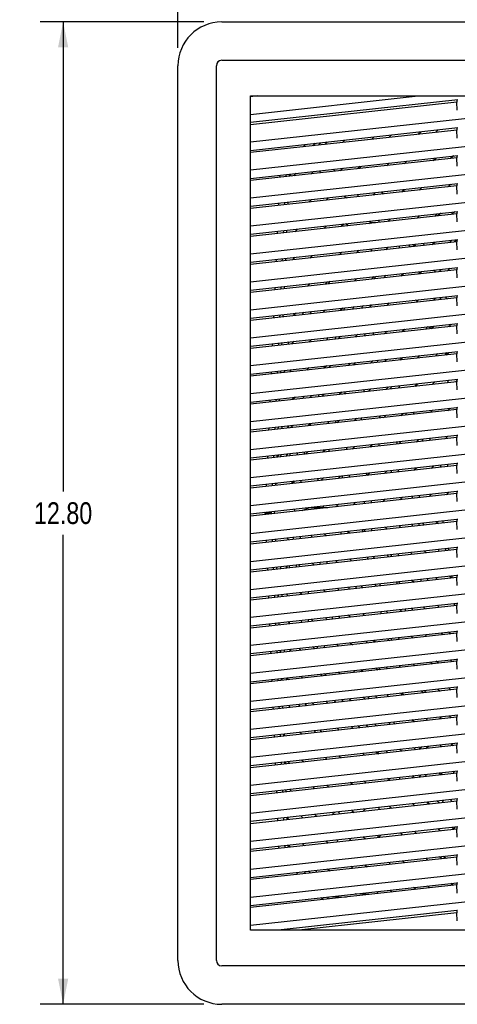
# Model space of a CAD drawing. Header units: inches. Extents: x 0 to 56.7, y 0 to 36.7.
# Tile 5 of 22: x 9.6 to 15.3, y 11.6 to 24.4. Entities that reach past the tile are written whole.
import ezdxf

# ---------------------------------------------------------------- set-up
doc = ezdxf.new("R2010")
doc.units = ezdxf.units.IN
doc.header["$LTSCALE"] = 3.116667
doc.header["$MEASUREMENT"] = 0
doc.layers.get('0').update_dxf_attribs({"linetype": 'CONTINUOUS'})
doc.styles.get("Standard").update_dxf_attribs({"font": 'txt', "width": 0.8})
doc.dimstyles.new('DIMSTYLE_1', dxfattribs={"dimtxt": 0.283333, "dimasz": 0.333333, "dimexe": 0.09, "dimexo": 0.07, "dimgap": 0.0425, "dimtad": 0, "dimtih": 1, "dimtoh": 1, "dimzin": 4, "dimdsep": 46, "dimtxsty": 'Standard', "dimblk": '_FILLED', "dimblk1": '_FILLED', "dimblk2": '_FILLED', "dimcen": 0.09, "dimadec": 0, "dimazin": 0, "dimtfac": 1, "dimtofl": 0, "dimtmove": 0, "dimatfit": 3, "dimldrblk": '_FILLED', "dimfxl": 0, "dimtolj": 1, "dimtzin": 4, "dimarcsym": 0})

# ---------------------------------------------------------------- blocks, each defined once
blk = doc.blocks.new('_FILLED')
at = {"color": 0, "linetype": 'ByBlock'}
blk.add_solid([(0, 0), (-1, 0.2), (-1, -0.2)], dxfattribs=at)
blk = doc.blocks.new('*D1')
at = {"color": 2, "linetype": 'Continuous'}
for p, q in [((11.687, 24.05), (11.687, 25.679)), ((24.483, 24.05), (24.483, 25.679)), ((11.687, 25.379), (17.377, 25.379)), ((24.483, 25.379), (18.793, 25.379))]:
    blk.add_line(p, q, dxfattribs=at)
at = {"color": 2, "linetype": 'Continuous', "xscale": 0.3333333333, "yscale": 0.3333333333, "zscale": 0.3333333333, "rotation": 180}
blk.add_blockref('_FILLED', (11.687, 25.379), dxfattribs=at)
at = {"color": 2, "linetype": 'Continuous', "xscale": 0.3333333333, "yscale": 0.3333333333, "zscale": 0.3333333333}
blk.add_blockref('_FILLED', (24.483, 25.379), dxfattribs=at)
at = {"color": 2, "linetype": 'Continuous', "insert": (18.085, 25.521), "char_height": 0.2833, "width": 1.13333, "attachment_point": 2, "line_spacing_factor": 0.9}
blk.add_mtext('12.80', dxfattribs=at)
blk = doc.blocks.new('*D2')
at = {"color": 2, "linetype": 'Continuous'}
for p, q in [((12.025, 24.387), (9.89, 24.387)), ((10.19, 24.387), (10.19, 18.273)), ((10.19, 11.592), (10.19, 17.706)), ((12.025, 11.592), (9.89, 11.592))]:
    blk.add_line(p, q, dxfattribs=at)
at = {"color": 2, "linetype": 'Continuous', "xscale": 0.3333333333, "yscale": 0.3333333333, "zscale": 0.3333333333}
for p, rotation in [((10.19, 24.387), 90), ((10.19, 11.592), 270)]:
    blk.add_blockref('_FILLED', p, dxfattribs=dict(at, rotation=rotation))
at = {"color": 2, "linetype": 'Continuous', "insert": (10.19, 18.131), "char_height": 0.2833, "width": 1.13333, "attachment_point": 2, "line_spacing_factor": 0.9}
blk.add_mtext('12.80', dxfattribs=at)

msp = doc.modelspace()

# ---------------------------------------------------------------- linework, layer by layer
at = {"color": 6, "linetype": 'Continuous'}
for p, q in [((12.258, 24.387), (23.912, 24.387)), ((12.258, 23.887), (23.912, 23.887)), ((11.687, 12.163), (11.687, 23.816)), ((12.188, 12.163), (12.188, 23.816)), ((12.632, 12.557), (12.632, 23.423)), ((12.632, 23.423), (23.538, 23.423)), ((12.632, 23.183), (14.82, 23.423)), ((12.725, 23.423), (12.632, 23.412)), ((18.085, 23.416), (12.632, 22.819)), ((15.334, 23.374), (12.632, 23.078)), ((15.324, 23.343), (12.632, 23.048)), ((15.324, 23.374), (15.324, 23.343)), ((15.328, 23.238), (15.324, 23.343)), ((18.085, 23.052), (12.632, 22.455)), ((12.632, 22.714), (15.334, 23.01)), ((15.324, 22.979), (12.632, 22.684)), ((14.818, 22.923), (14.851, 22.957)), ((15.076, 22.981), (15.043, 22.948)), ((15.324, 23.01), (15.324, 22.979)), ((15.328, 22.874), (15.324, 22.979)), ((13.863, 22.848), (13.83, 22.815)), ((14.211, 22.857), (14.244, 22.89)), ((14.469, 22.915), (14.436, 22.882)), ((13.351, 22.792), (13.318, 22.759)), ((13.476, 22.806), (13.443, 22.773)), ((13.518, 22.781), (13.551, 22.814)), ((13.605, 22.791), (13.638, 22.824)), ((18.085, 22.688), (12.632, 22.091)), ((12.632, 22.349), (15.334, 22.645)), ((15.324, 22.615), (12.632, 22.32)), ((14.667, 22.572), (14.634, 22.539)), ((15.015, 22.581), (15.048, 22.614)), ((15.273, 22.639), (15.24, 22.606)), ((15.324, 22.645), (15.324, 22.615)), ((15.328, 22.51), (15.324, 22.615)), ((13.554, 22.421), (13.527, 22.447)), ((13.708, 22.467), (13.734, 22.441)), ((13.802, 22.448), (13.835, 22.481)), ((14.06, 22.506), (14.027, 22.473)), ((14.053, 22.499), (14.072, 22.478)), ((14.409, 22.514), (14.442, 22.548)), ((18.085, 22.324), (12.632, 21.726)), ((13.013, 22.391), (13.012, 22.362)), ((13.093, 22.4), (13.091, 22.37)), ((13.139, 22.375), (13.14, 22.403)), ((13.169, 22.379), (13.14, 22.404)), ((13.196, 22.382), (13.229, 22.415)), ((13.454, 22.439), (13.421, 22.406)), ((12.632, 21.985), (15.334, 22.281)), ((15.324, 22.251), (12.632, 21.956)), ((14.606, 22.172), (14.639, 22.205)), ((14.864, 22.23), (14.831, 22.197)), ((15.213, 22.238), (15.246, 22.272)), ((15.324, 22.281), (15.324, 22.251)), ((15.328, 22.145), (15.324, 22.251)), ((13.393, 22.039), (13.426, 22.072)), ((13.651, 22.097), (13.618, 22.064)), ((13.882, 22.093), (13.855, 22.119)), ((14.035, 22.109), (14.035, 22.139)), ((14.258, 22.163), (14.225, 22.13)), ((14.339, 22.172), (14.363, 22.145)), ((18.085, 21.959), (12.632, 21.362)), ((12.997, 22.025), (12.996, 21.996)), ((13.077, 22.034), (13.075, 22.004)), ((13.123, 22.009), (13.124, 22.039)), ((12.632, 21.621), (15.334, 21.917)), ((15.324, 21.886), (12.632, 21.592)), ((14.455, 21.821), (14.422, 21.788)), ((14.804, 21.829), (14.837, 21.863)), ((15.062, 21.887), (15.029, 21.854)), ((15.324, 21.917), (15.324, 21.886)), ((15.328, 21.781), (15.324, 21.886)), ((13.107, 21.644), (13.108, 21.673)), ((13.242, 21.688), (13.209, 21.655)), ((13.591, 21.697), (13.624, 21.73)), ((13.849, 21.754), (13.816, 21.721)), ((13.907, 21.731), (13.877, 21.757)), ((14.176, 21.76), (14.195, 21.779)), ((14.204, 21.77), (14.183, 21.791)), ((14.197, 21.763), (14.204, 21.77)), ((14.205, 21.77), (14.205, 21.77)), ((14.262, 21.77), (14.205, 21.77)), ((18.085, 21.595), (12.632, 20.998)), ((12.632, 21.257), (15.334, 21.553)), ((12.982, 21.659), (12.98, 21.63)), ((13.061, 21.668), (13.059, 21.638)), ((15.259, 21.545), (15.226, 21.512)), ((15.324, 21.553), (15.324, 21.522)), ((15.324, 21.522), (12.632, 21.227)), ((14.395, 21.42), (14.428, 21.454)), ((14.575, 21.44), (14.575, 21.468)), ((14.692, 21.483), (14.719, 21.456)), ((14.765, 21.491), (14.792, 21.464)), ((14.907, 21.477), (14.88, 21.503)), ((15.001, 21.487), (15.034, 21.52)), ((15.328, 21.417), (15.324, 21.522)), ((12.966, 21.293), (12.964, 21.264)), ((13.045, 21.302), (13.043, 21.272)), ((13.091, 21.278), (13.092, 21.307)), ((13.182, 21.288), (13.215, 21.321)), ((13.44, 21.345), (13.407, 21.312)), ((13.788, 21.354), (13.821, 21.387)), ((14.047, 21.412), (14.013, 21.379)), ((18.085, 21.231), (12.632, 20.634)), ((12.632, 20.893), (15.334, 21.189)), ((15.093, 21.162), (15.12, 21.136)), ((15.199, 21.144), (15.232, 21.177)), ((15.219, 21.165), (15.209, 21.175)), ((15.324, 21.189), (15.324, 21.158)), ((15.324, 21.158), (12.632, 20.863)), ((13.986, 21.011), (14.019, 21.045)), ((14.244, 21.069), (14.211, 21.036)), ((14.592, 21.078), (14.625, 21.111)), ((14.845, 21.13), (14.817, 21.103)), ((14.845, 21.135), (14.845, 21.131)), ((14.845, 21.131), (14.845, 21.13)), ((14.866, 21.108), (14.845, 21.13)), ((15.021, 21.154), (15.047, 21.128)), ((15.328, 21.053), (15.324, 21.158)), ((12.95, 20.928), (12.948, 20.898)), ((13.029, 20.936), (13.027, 20.907)), ((13.075, 20.912), (13.076, 20.941)), ((13.379, 20.945), (13.412, 20.978)), ((13.638, 21.003), (13.604, 20.97)), ((18.085, 20.867), (12.632, 20.27)), ((12.632, 20.529), (15.334, 20.824)), ((15.324, 20.794), (12.632, 20.499)), ((15.048, 20.793), (15.015, 20.76)), ((15.095, 20.798), (15.122, 20.772)), ((15.195, 20.78), (15.168, 20.806)), ((15.324, 20.824), (15.324, 20.794)), ((15.328, 20.689), (15.324, 20.794)), ((13.835, 20.66), (13.802, 20.627)), ((14.183, 20.669), (14.216, 20.702)), ((14.442, 20.727), (14.408, 20.694)), ((14.79, 20.735), (14.823, 20.769)), ((12.934, 20.562), (12.932, 20.532)), ((13.013, 20.57), (13.011, 20.541)), ((13.059, 20.546), (13.06, 20.575)), ((13.229, 20.594), (13.195, 20.561)), ((13.577, 20.603), (13.61, 20.636)), ((18.085, 20.503), (12.632, 19.906)), ((12.632, 20.164), (15.334, 20.46)), ((15.324, 20.43), (12.632, 20.135)), ((14.987, 20.393), (15.021, 20.426)), ((15.246, 20.451), (15.212, 20.417)), ((15.324, 20.46), (15.324, 20.43)), ((15.328, 20.325), (15.324, 20.43)), ((13.774, 20.26), (13.808, 20.293)), ((14.033, 20.318), (13.999, 20.285)), ((14.381, 20.326), (14.414, 20.36)), ((14.639, 20.384), (14.606, 20.351)), ((18.085, 20.139), (12.632, 19.541)), ((12.918, 20.196), (12.916, 20.166)), ((12.997, 20.204), (12.996, 20.175)), ((13.043, 20.18), (13.044, 20.21)), ((13.168, 20.194), (13.201, 20.227)), ((13.426, 20.251), (13.393, 20.218)), ((12.632, 19.8), (15.334, 20.096)), ((15.324, 20.065), (12.632, 19.771)), ((14.578, 19.984), (14.612, 20.017)), ((14.837, 20.042), (14.803, 20.009)), ((15.185, 20.05), (15.218, 20.083)), ((15.324, 20.096), (15.324, 20.065)), ((15.328, 19.96), (15.324, 20.065)), ((13.365, 19.851), (13.399, 19.884)), ((13.624, 19.909), (13.59, 19.876)), ((13.972, 19.917), (14.005, 19.951)), ((14.23, 19.975), (14.197, 19.942)), ((18.085, 19.774), (12.632, 19.177)), ((12.902, 19.83), (12.9, 19.8)), ((12.981, 19.838), (12.98, 19.809)), ((13.027, 19.814), (13.028, 19.844)), ((13.075, 19.849), (13.073, 19.819)), ((13.152, 19.828), (13.154, 19.857)), ((13.156, 19.858), (13.155, 19.828)), ((12.632, 19.436), (15.334, 19.732)), ((15.324, 19.701), (12.632, 19.407)), ((14.428, 19.633), (14.395, 19.6)), ((14.776, 19.641), (14.809, 19.674)), ((15.034, 19.699), (15.001, 19.666)), ((15.324, 19.732), (15.324, 19.701)), ((15.328, 19.596), (15.324, 19.701)), ((13.215, 19.5), (13.182, 19.467)), ((13.563, 19.508), (13.596, 19.542)), ((13.821, 19.566), (13.788, 19.533)), ((14.169, 19.575), (14.203, 19.608)), ((18.085, 19.41), (12.632, 18.813)), ((12.632, 19.072), (15.324, 19.367)), ((12.886, 19.464), (12.884, 19.434)), ((12.965, 19.473), (12.964, 19.443)), ((13.011, 19.448), (13.012, 19.478)), ((15.324, 19.367), (15.334, 19.368)), ((15.324, 19.367), (15.324, 19.337)), ((15.324, 19.337), (12.632, 19.042)), ((14.367, 19.232), (14.4, 19.266)), ((14.625, 19.29), (14.592, 19.257)), ((14.973, 19.299), (15.007, 19.332)), ((15.232, 19.357), (15.199, 19.323)), ((15.328, 19.232), (15.324, 19.337)), ((12.995, 19.082), (12.996, 19.112)), ((13.043, 19.117), (13.041, 19.087)), ((13.12, 19.096), (13.122, 19.126)), ((13.125, 19.126), (13.123, 19.096)), ((13.154, 19.1), (13.187, 19.133)), ((13.412, 19.157), (13.379, 19.124)), ((13.76, 19.166), (13.794, 19.199)), ((14.019, 19.224), (13.986, 19.191)), ((18.085, 19.046), (12.632, 18.449)), ((12.632, 18.708), (15.324, 19.003)), ((12.87, 19.098), (12.868, 19.068)), ((12.949, 19.107), (12.948, 19.077)), ((15.171, 18.956), (15.204, 18.99)), ((15.324, 19.003), (15.324, 18.973)), ((15.324, 19.003), (15.334, 19.003)), ((15.324, 18.973), (12.632, 18.678)), ((13.958, 18.823), (13.991, 18.857)), ((14.216, 18.881), (14.183, 18.848)), ((14.564, 18.89), (14.598, 18.923)), ((14.823, 18.948), (14.79, 18.914)), ((15.328, 18.868), (15.324, 18.973)), ((12.854, 18.732), (12.852, 18.702)), ((12.933, 18.741), (12.932, 18.711)), ((13.003, 18.748), (12.979, 18.724)), ((12.979, 18.716), (12.98, 18.746)), ((13.027, 18.751), (13.025, 18.721)), ((13.104, 18.73), (13.106, 18.76)), ((13.109, 18.76), (13.107, 18.73)), ((13.352, 18.757), (13.385, 18.79)), ((13.61, 18.815), (13.577, 18.782)), ((18.085, 18.682), (12.632, 18.085)), ((12.632, 18.344), (15.324, 18.638)), ((15.324, 18.609), (12.632, 18.314)), ((15.02, 18.605), (14.987, 18.572)), ((15.324, 18.638), (15.334, 18.639)), ((15.324, 18.638), (15.324, 18.609)), ((15.328, 18.504), (15.324, 18.609)), ((13.807, 18.472), (13.774, 18.439)), ((14.156, 18.481), (14.189, 18.514)), ((14.414, 18.539), (14.381, 18.506)), ((14.762, 18.547), (14.795, 18.581)), ((12.838, 18.366), (12.836, 18.336)), ((12.917, 18.375), (12.916, 18.345)), ((12.963, 18.35), (12.964, 18.38)), ((12.964, 18.369), (12.976, 18.381)), ((13.201, 18.406), (13.168, 18.373)), ((13.549, 18.414), (13.582, 18.448)), ((18.085, 18.318), (12.632, 17.72)), ((12.632, 17.979), (15.324, 18.274)), ((15.324, 18.245), (12.632, 17.95)), ((14.96, 18.205), (14.993, 18.238)), ((15.218, 18.263), (15.185, 18.229)), ((15.324, 18.274), (15.334, 18.275)), ((15.324, 18.274), (15.324, 18.245)), ((15.328, 18.14), (15.324, 18.245)), ((13.747, 18.072), (13.78, 18.105)), ((14.005, 18.13), (13.972, 18.097)), ((14.353, 18.138), (14.386, 18.172)), ((14.611, 18.196), (14.578, 18.163)), ((18.085, 17.953), (12.632, 17.356)), ((12.822, 18), (12.821, 17.99)), ((12.821, 17.99), (12.822, 17.971)), ((12.9, 17.989), (12.821, 17.99)), ((12.901, 18.009), (12.9, 17.989)), ((12.9, 17.989), (12.901, 17.979)), ((12.947, 17.99), (12.948, 18.014)), ((12.947, 17.984), (12.947, 17.99)), ((13.214, 18.014), (13.203, 18.042)), ((13.307, 18.024), (13.393, 18.059)), ((13.642, 18.06), (13.395, 18.06)), ((12.632, 17.615), (15.324, 17.91)), ((15.324, 17.88), (12.632, 17.586)), ((14.567, 17.827), (14.594, 17.801)), ((14.9, 17.834), (14.873, 17.861)), ((15.054, 17.881), (15.081, 17.854)), ((15.324, 17.91), (15.334, 17.911)), ((15.324, 17.91), (15.324, 17.88)), ((15.328, 17.775), (15.324, 17.88)), ((13.44, 17.674), (13.413, 17.701)), ((13.594, 17.721), (13.62, 17.694)), ((13.926, 17.727), (13.9, 17.754)), ((14.08, 17.774), (14.107, 17.747)), ((14.413, 17.781), (14.386, 17.807)), ((18.085, 17.589), (12.632, 16.992)), ((12.836, 17.638), (12.837, 17.608)), ((12.914, 17.646), (12.915, 17.617)), ((12.962, 17.622), (12.961, 17.651)), ((13.107, 17.667), (13.134, 17.641)), ((12.632, 17.251), (15.324, 17.546)), ((15.324, 17.516), (12.632, 17.222)), ((14.409, 17.446), (14.435, 17.419)), ((14.741, 17.453), (14.715, 17.479)), ((14.895, 17.499), (14.922, 17.472)), ((15.228, 17.506), (15.201, 17.533)), ((15.324, 17.546), (15.334, 17.547)), ((15.324, 17.546), (15.324, 17.516)), ((15.328, 17.411), (15.324, 17.516)), ((13.281, 17.293), (13.254, 17.319)), ((13.435, 17.339), (13.462, 17.312)), ((13.768, 17.346), (13.741, 17.373)), ((13.922, 17.392), (13.949, 17.366)), ((14.255, 17.399), (14.228, 17.426)), ((18.085, 17.225), (12.632, 16.628)), ((12.851, 17.275), (12.852, 17.246)), ((12.929, 17.284), (12.93, 17.254)), ((12.977, 17.259), (12.976, 17.289)), ((13.024, 17.294), (13.025, 17.265)), ((13.103, 17.273), (13.102, 17.303)), ((13.105, 17.303), (13.106, 17.273)), ((12.632, 16.887), (15.324, 17.182)), ((15.324, 17.152), (12.632, 16.857)), ((14.25, 17.064), (14.277, 17.037)), ((14.583, 17.071), (14.556, 17.098)), ((14.737, 17.117), (14.764, 17.091)), ((15.07, 17.124), (15.043, 17.151)), ((15.224, 17.171), (15.25, 17.144)), ((15.324, 17.182), (15.334, 17.183)), ((15.324, 17.182), (15.324, 17.152)), ((15.328, 17.047), (15.324, 17.152)), ((13.04, 16.932), (13.041, 16.902)), ((13.123, 16.911), (13.096, 16.938)), ((13.277, 16.957), (13.303, 16.931)), ((13.609, 16.964), (13.583, 16.991)), ((13.763, 17.011), (13.79, 16.984)), ((14.096, 17.018), (14.069, 17.044)), ((18.085, 16.861), (12.632, 16.264)), ((12.632, 16.523), (15.324, 16.818)), ((12.865, 16.912), (12.867, 16.883)), ((12.944, 16.921), (12.945, 16.892)), ((12.992, 16.897), (12.991, 16.926)), ((12.994, 16.926), (12.995, 16.897)), ((15.324, 16.818), (15.324, 16.788)), ((15.324, 16.818), (15.334, 16.818)), ((15.324, 16.788), (12.632, 16.493)), ((14.092, 16.683), (14.118, 16.656)), ((14.424, 16.689), (14.398, 16.716)), ((14.578, 16.736), (14.605, 16.709)), ((14.911, 16.743), (14.884, 16.769)), ((15.065, 16.789), (15.092, 16.763)), ((15.328, 16.683), (15.324, 16.788)), ((12.88, 16.55), (12.882, 16.52)), ((12.959, 16.558), (12.96, 16.529)), ((13.007, 16.534), (13.006, 16.564)), ((13.118, 16.576), (13.145, 16.549)), ((13.135, 16.559), (13.134, 16.578)), ((13.137, 16.578), (13.137, 16.557)), ((13.451, 16.583), (13.424, 16.609)), ((13.605, 16.629), (13.631, 16.603)), ((13.938, 16.636), (13.911, 16.663)), ((18.085, 16.497), (12.632, 15.9)), ((12.632, 16.159), (15.324, 16.453)), ((15.324, 16.424), (12.632, 16.129)), ((15.239, 16.415), (15.213, 16.441)), ((15.324, 16.453), (15.334, 16.454)), ((15.324, 16.453), (15.324, 16.424)), ((15.328, 16.319), (15.324, 16.424)), ((13.933, 16.301), (13.96, 16.274)), ((14.266, 16.308), (14.239, 16.335)), ((14.42, 16.354), (14.446, 16.328)), ((14.753, 16.361), (14.726, 16.388)), ((14.906, 16.408), (14.933, 16.381)), ((12.895, 16.187), (12.896, 16.158)), ((12.974, 16.196), (12.975, 16.167)), ((13.022, 16.172), (13.021, 16.201)), ((13.025, 16.202), (13.027, 16.172)), ((13.071, 16.207), (13.072, 16.177)), ((13.151, 16.186), (13.15, 16.215)), ((13.152, 16.216), (13.154, 16.186)), ((13.292, 16.201), (13.266, 16.228)), ((13.446, 16.248), (13.473, 16.221)), ((13.779, 16.255), (13.752, 16.281)), ((18.085, 16.133), (12.632, 15.535)), ((12.632, 15.794), (15.324, 16.089)), ((15.324, 16.06), (12.632, 15.765)), ((15.081, 16.033), (15.054, 16.06)), ((15.235, 16.079), (15.261, 16.053)), ((15.324, 16.089), (15.334, 16.09)), ((15.324, 16.089), (15.324, 16.06)), ((15.328, 15.955), (15.324, 16.06)), ((13.774, 15.92), (13.801, 15.893)), ((14.107, 15.926), (14.081, 15.953)), ((14.261, 15.973), (14.288, 15.946)), ((14.594, 15.98), (14.567, 16.006)), ((14.748, 16.026), (14.775, 15.999)), ((12.91, 15.825), (12.911, 15.795)), ((12.989, 15.833), (12.99, 15.804)), ((13.037, 15.809), (13.036, 15.839)), ((13.041, 15.839), (13.042, 15.81)), ((13.134, 15.82), (13.107, 15.846)), ((13.288, 15.866), (13.314, 15.84)), ((13.62, 15.873), (13.594, 15.9)), ((18.085, 15.768), (12.632, 15.171)), ((12.632, 15.43), (15.324, 15.725)), ((15.324, 15.695), (12.632, 15.401)), ((14.922, 15.651), (14.896, 15.678)), ((15.076, 15.698), (15.103, 15.671)), ((15.324, 15.725), (15.334, 15.726)), ((15.324, 15.725), (15.324, 15.695)), ((15.328, 15.59), (15.324, 15.695)), ((13.462, 15.492), (13.435, 15.518)), ((13.616, 15.538), (13.643, 15.511)), ((13.949, 15.545), (13.922, 15.572)), ((14.103, 15.591), (14.129, 15.565)), ((14.435, 15.598), (14.409, 15.625)), ((14.589, 15.645), (14.616, 15.618)), ((18.085, 15.404), (12.632, 14.807)), ((12.925, 15.462), (12.926, 15.433)), ((13.003, 15.471), (13.005, 15.441)), ((13.052, 15.447), (13.05, 15.476)), ((13.129, 15.485), (13.156, 15.458)), ((12.632, 15.066), (15.334, 15.362)), ((15.324, 15.331), (12.632, 15.036)), ((14.431, 15.263), (14.458, 15.236)), ((14.764, 15.27), (14.737, 15.297)), ((14.918, 15.316), (14.944, 15.29)), ((15.126, 15.339), (15.092, 15.306)), ((15.25, 15.323), (15.224, 15.35)), ((15.236, 15.322), (15.244, 15.33)), ((15.324, 15.362), (15.324, 15.331)), ((15.328, 15.226), (15.324, 15.331)), ((13.303, 15.11), (13.277, 15.137)), ((13.457, 15.156), (13.484, 15.13)), ((13.79, 15.163), (13.764, 15.19)), ((13.944, 15.21), (13.971, 15.183)), ((14.277, 15.217), (14.25, 15.243)), ((18.085, 15.04), (12.632, 14.443)), ((12.94, 15.1), (12.941, 15.07)), ((13.018, 15.108), (13.02, 15.079)), ((13.067, 15.084), (13.065, 15.113)), ((13.073, 15.114), (13.074, 15.085)), ((12.632, 14.702), (15.334, 14.998)), ((15.324, 14.967), (12.632, 14.672)), ((14.272, 14.881), (14.299, 14.855)), ((14.605, 14.888), (14.579, 14.915)), ((14.759, 14.935), (14.786, 14.908)), ((14.827, 14.913), (14.86, 14.946)), ((14.918, 14.923), (14.951, 14.956)), ((15.115, 14.944), (15.115, 14.974)), ((15.246, 14.988), (15.273, 14.961)), ((15.255, 14.979), (15.267, 14.99)), ((15.324, 14.998), (15.324, 14.967)), ((15.328, 14.862), (15.324, 14.967)), ((13.081, 14.722), (13.08, 14.751)), ((13.089, 14.752), (13.09, 14.722)), ((13.145, 14.728), (13.118, 14.755)), ((13.299, 14.775), (13.326, 14.748)), ((13.632, 14.782), (13.605, 14.808)), ((13.786, 14.828), (13.812, 14.802)), ((14.118, 14.835), (14.092, 14.862)), ((18.085, 14.676), (12.632, 14.079)), ((12.632, 14.338), (15.334, 14.634)), ((12.955, 14.737), (12.956, 14.708)), ((13.033, 14.746), (13.034, 14.716)), ((15.324, 14.634), (15.324, 14.603)), ((15.324, 14.603), (12.632, 14.308)), ((14.114, 14.5), (14.141, 14.473)), ((14.447, 14.507), (14.42, 14.533)), ((14.575, 14.55), (14.575, 14.521)), ((14.767, 14.571), (14.734, 14.538)), ((14.825, 14.548), (14.858, 14.581)), ((14.933, 14.56), (14.907, 14.587)), ((15.087, 14.607), (15.114, 14.58)), ((15.328, 14.498), (15.324, 14.603)), ((12.97, 14.375), (12.971, 14.345)), ((13.048, 14.383), (13.049, 14.354)), ((13.096, 14.359), (13.095, 14.388)), ((13.14, 14.393), (13.167, 14.367)), ((13.473, 14.4), (13.446, 14.427)), ((13.627, 14.447), (13.654, 14.42)), ((13.96, 14.454), (13.933, 14.48)), ((12.632, 13.715), (18.085, 14.312)), ((15.334, 14.269), (12.632, 13.974)), ((15.324, 14.239), (12.632, 13.944)), ((15.262, 14.232), (15.235, 14.259)), ((15.324, 14.269), (15.324, 14.239)), ((15.328, 14.134), (15.324, 14.239)), ((13.955, 14.118), (13.982, 14.092)), ((14.1, 14.105), (14.133, 14.138)), ((14.305, 14.157), (14.305, 14.127)), ((14.442, 14.172), (14.469, 14.145)), ((14.775, 14.179), (14.748, 14.205)), ((14.929, 14.225), (14.956, 14.198)), ((12.985, 14.012), (12.986, 13.983)), ((13.063, 14.021), (13.064, 13.991)), ((13.111, 13.996), (13.11, 14.026)), ((13.12, 14.027), (13.122, 13.998)), ((13.315, 14.019), (13.288, 14.045)), ((13.469, 14.065), (13.495, 14.038)), ((13.693, 14.06), (13.731, 14.094)), ((13.801, 14.072), (13.775, 14.099)), ((12.632, 13.35), (18.085, 13.948)), ((15.334, 13.905), (12.632, 13.609)), ((15.324, 13.875), (12.632, 13.58)), ((15.103, 13.85), (15.076, 13.877)), ((15.257, 13.897), (15.284, 13.87)), ((15.324, 13.905), (15.324, 13.875)), ((15.328, 13.77), (15.324, 13.875)), ((13.764, 13.733), (13.764, 13.704)), ((13.949, 13.754), (13.916, 13.72)), ((14.13, 13.744), (14.103, 13.77)), ((14.284, 13.79), (14.31, 13.764)), ((14.329, 13.795), (14.305, 13.768)), ((14.616, 13.797), (14.59, 13.824)), ((14.77, 13.843), (14.797, 13.817)), ((12.999, 13.65), (13.001, 13.62)), ((13.078, 13.658), (13.079, 13.629)), ((13.126, 13.634), (13.125, 13.663)), ((13.156, 13.637), (13.129, 13.664)), ((13.136, 13.657), (13.137, 13.635)), ((13.31, 13.684), (13.337, 13.657)), ((13.643, 13.69), (13.616, 13.717)), ((12.632, 12.986), (18.085, 13.583)), ((12.632, 13.245), (15.324, 13.54)), ((15.324, 13.51), (12.632, 13.216)), ((14.945, 13.469), (14.918, 13.496)), ((15.098, 13.515), (15.125, 13.489)), ((15.324, 13.54), (15.334, 13.541)), ((15.324, 13.54), (15.324, 13.51)), ((15.328, 13.405), (15.324, 13.51)), ((13.494, 13.31), (13.494, 13.34)), ((13.638, 13.355), (13.665, 13.329)), ((13.971, 13.362), (13.944, 13.389)), ((13.959, 13.374), (13.947, 13.36)), ((14.125, 13.409), (14.152, 13.382)), ((14.458, 13.416), (14.431, 13.442)), ((14.612, 13.462), (14.638, 13.435)), ((12.632, 12.622), (18.085, 13.219)), ((13.227, 13.31), (13.254, 13.284)), ((13.328, 13.321), (13.354, 13.295)), ((13.414, 13.301), (13.388, 13.328)), ((12.632, 12.881), (15.324, 13.176)), ((15.324, 13.146), (12.632, 12.851)), ((14.453, 13.08), (14.48, 13.054)), ((14.786, 13.087), (14.759, 13.114)), ((14.94, 13.134), (14.967, 13.107)), ((15.273, 13.141), (15.246, 13.167)), ((15.324, 13.176), (15.334, 13.177)), ((15.324, 13.176), (15.324, 13.146)), ((15.328, 13.041), (15.324, 13.146)), ((13.555, 12.982), (13.582, 12.955)), ((13.648, 12.992), (13.634, 12.961)), ((13.688, 12.997), (13.881, 12.988)), ((14.189, 13.022), (13.996, 13.03)), ((14.299, 13.034), (14.273, 13.061)), ((15.324, 12.812), (12.995, 12.557)), ((15.324, 12.782), (13.264, 12.557)), ((15.324, 12.812), (15.324, 12.782)), ((15.328, 12.677), (15.324, 12.782)), ((23.538, 12.557), (12.632, 12.557)), ((23.912, 12.092), (12.258, 12.092)), ((23.912, 11.592), (12.258, 11.592))]:
    msp.add_line(p, q, dxfattribs=at)
at = {"color": 7, "linetype": 'Continuous'}
for p, q in [((14.195, 21.428), (14.219, 21.401)), ((14.211, 20.697), (14.202, 20.701)), ((14.809, 20.754), (14.783, 20.764)), ((14.992, 20.397), (14.94, 20.417)), ((15.288, 14.628), (15.276, 14.598)), ((15.142, 14.248), (15.13, 14.218)), ((15.295, 13.901), (15.283, 13.87))]:
    msp.add_line(p, q, dxfattribs=at)
at = {"color": 6, "linetype": 'Continuous'}
for points in [[(14.305, 21.802), (14.304, 21.799), (14.305, 21.795), (14.305, 21.79), (14.305, 21.784), (14.305, 21.778), (14.305, 21.775)], [(13.393, 18.059), (13.394, 18.06), (13.395, 18.06)], [(15.33, 12.812), (15.327, 12.812), (15.325, 12.812), (15.324, 12.812)]]:
    msp.add_lwpolyline(points, dxfattribs=at)
at = {"color": 7, "linetype": 'Continuous'}
msp.add_lwpolyline([(14.2, 21.423), (14.205, 21.416), (14.212, 21.407), (14.215, 21.401)], dxfattribs=at)
at = {"color": 6, "linetype": 'Continuous'}
for centre, radius, start, end in [((12.258, 23.816), 0.571, 90, 180), ((12.258, 23.816), 0.0706, 90.0002, 180), ((18.085, 17.99), 5.431, 121.0663, 121.3401), ((18.085, 17.99), 4.906, 127.2229, 127.8901), ((18.085, 17.99), 4.815, 125.4258, 126.1056), ((18.085, 17.99), 4.504, 127.8384, 128.3709), ((18.085, 17.99), 4.815, 133.4771, 133.8723), ((18.085, 17.99), 4.283, 131.8894, 132.0748), ((18.085, 17.99), 4.906, 141.0643, 141.5364), ((18.085, 17.99), 4.815, 139.9502, 140.4657), ((18.085, 17.99), 4.504, 135.8975, 136.2139), ((18.085, 17.99), 5.352, 145.6808, 146.0932), ((18.085, 17.99), 5.349, 145.6557, 146.0683), ((18.085, 17.99), 4.906, 146.7637, 147.2082), ((18.085, 17.99), 4.815, 145.876, 146.3288), ((18.085, 17.99), 5.431, 151.2101, 151.5834), ((18.085, 17.99), 5.352, 150.6249, 151.0042), ((18.085, 17.99), 5.349, 150.6042, 150.9837), ((18.085, 17.99), 3.972, 142.3048, 142.9048), ((18.085, 17.99), 4.906, 152.0636, 152.4853), ((18.085, 17.99), 4.594, 149.3705, 149.8285), ((18.085, 17.99), 4.504, 148.506, 148.9732), ((18.085, 17.99), 4.193, 145.1321, 145.6638), ((18.085, 17.99), 5.431, 155.7475, 156.1085), ((18.085, 17.99), 3.661, 145.4181, 146.0226), ((18.085, 17.99), 3.571, 144.1259, 144.7666), ((18.085, 17.99), 4.815, 156.4397, 156.8376), ((18.085, 17.99), 4.594, 154.8417, 155.2774), ((18.085, 17.99), 4.283, 152.2615, 152.7289), ((18.085, 17.99), 4.193, 151.4384, 151.9159), ((18.085, 17.99), 3.972, 155.4916, 155.9746), ((18.085, 17.99), 3.882, 154.6856, 155.185), ((18.085, 17.99), 3.35, 148.8997, 149.5403), ((18.085, 17.99), 3.26, 147.9657, 148.3265), ((18.085, 17.99), 4.906, 161.7718, 162.1467), ((18.085, 17.99), 4.815, 161.2838, 161.6657), ((18.085, 17.99), 4.504, 159.4364, 159.8512), ((18.085, 17.99), 4.283, 157.9189, 158.3668), ((18.085, 17.99), 3.972, 161.38, 161.8472), ((18.085, 17.99), 3.661, 159.1117, 159.6225), ((18.085, 17.99), 3.571, 158.3694, 158.901), ((18.085, 17.99), 4.815, 165.9498, 166.3219), ((18.085, 17.99), 4.594, 164.9296, 165.3213), ((18.085, 17.99), 4.504, 164.4824, 164.882), ((18.085, 17.99), 4.193, 162.7737, 163.2162), ((18.085, 17.99), 4.193, 168.0754, 168.1929), ((18.085, 17.99), 3.972, 167.0399, 167.4777), ((18.085, 17.99), 3.882, 166.5581, 167.0243), ((18.085, 17.99), 3.661, 165.3107, 165.8051), ((18.085, 17.99), 3.35, 163.2718, 163.8124), ((18.085, 17.99), 3.26, 162.5968, 163.1608), ((18.085, 17.99), 4.906, 170.7824, 171.1396), ((18.085, 17.99), 4.815, 170.4835, 170.8474), ((18.085, 17.99), 4.504, 169.3626, 169.7527), ((18.085, 17.99), 4.283, 168.4694, 168.8798), ((18.085, 17.99), 3.039, 168.1099, 168.6925), ((18.085, 17.99), 2.949, 167.5357, 168.1363), ((18.085, 17.99), 4.283, 173.4892, 173.892), ((18.085, 17.99), 4.193, 173.2094, 173.621), ((18.085, 17.99), 3.972, 172.4749, 172.9095), ((18.085, 17.99), 3.661, 171.2816, 171.7568), ((18.085, 17.99), 3.571, 170.8892, 171.3832), ((18.085, 17.99), 3.35, 169.8449, 169.9596), ((18.085, 17.99), 4.906, 175.1487, 175.4826), ((18.085, 17.99), 4.815, 174.919, 175.2767), ((18.085, 17.99), 4.594, 174.3662, 174.7415), ((18.085, 17.99), 3.35, 176.2159, 176.7251), ((18.085, 17.99), 3.26, 175.9355, 176.459), ((18.085, 17.99), 4.504, 178.8014, 179.0977), ((18.085, 17.99), 3.972, 177.7971, 178.226), ((18.085, 17.99), 3.882, 177.5979, 178.037), ((18.085, 17.99), 4.594, 178.9493, 179.1155), ((18.085, 17.99), 3.35, 182.455, 182.96), ((18.085, 17.99), 3.26, 182.3493, 182.8685), ((18.085, 17.99), 2.949, 181.9369, 182.511), ((18.085, 17.99), 4.283, 183.2837, 183.6782), ((18.085, 17.99), 4.193, 183.2323, 183.6225), ((18.085, 17.99), 3.972, 183.0508, 183.4764), ((18.085, 17.99), 3.882, 182.9757, 183.4112), ((18.085, 17.99), 4.906, 183.6613, 184.0052), ((18.085, 17.99), 4.815, 183.6124, 183.963), ((18.085, 17.99), 3.661, 188.4481, 188.9099), ((18.085, 17.99), 3.571, 188.5038, 188.9775), ((18.085, 17.99), 3.039, 188.8977, 189.4551), ((18.085, 17.99), 2.949, 188.9789, 189.5538), ((18.085, 17.99), 4.906, 187.8912, 188.2351), ((18.085, 17.99), 4.594, 188.0021, 188.3692), ((18.085, 17.99), 4.504, 188.0373, 188.4119), ((18.085, 17.99), 4.193, 188.1697, 188.4105), ((18.085, 17.99), 3.972, 188.2763, 188.7018), ((18.085, 17.99), 3.882, 188.6402, 188.7584), ((18.085, 17.99), 3.882, 193.6905, 194.1301), ((18.085, 17.99), 3.661, 194.1422, 194.6085), ((18.085, 17.99), 3.35, 194.8806, 195.3904), ((18.085, 17.99), 3.26, 195.1221, 195.6461), ((18.085, 17.99), 2.949, 196.0669, 196.6477), ((18.085, 17.99), 4.906, 192.1308, 192.3691), ((18.085, 17.99), 4.815, 192.2421, 192.5948), ((18.085, 17.99), 4.283, 192.9893, 193.3867), ((18.085, 17.99), 4.193, 193.1359, 193.5419), ((18.085, 17.99), 3.039, 202.7765, 203.3626), ((18.085, 17.99), 4.193, 198.1558, 198.44), ((18.085, 17.99), 3.972, 198.8265, 199.2608), ((18.085, 17.99), 3.661, 199.9147, 200.3878), ((18.085, 17.99), 3.571, 200.2668, 200.752), ((18.085, 17.99), 4.906, 196.4042, 196.7544), ((18.085, 17.99), 4.594, 197.0997, 197.4748), ((18.085, 17.99), 4.504, 197.3214, 197.7041), ((18.085, 17.99), 3.35, 207.7382, 208.2804), ((18.085, 17.99), 3.26, 208.6412, 208.9222), ((18.085, 17.99), 4.283, 202.8985, 203.3085), ((18.085, 17.99), 4.193, 203.2676, 203.6865), ((18.085, 17.99), 3.972, 204.2365, 204.682), ((18.085, 17.99), 3.882, 204.6771, 205.1324), ((18.085, 17.99), 4.906, 200.7365, 201.0924), ((18.085, 17.99), 4.815, 201.0158, 201.3784), ((18.085, 17.99), 3.661, 211.9803, 212.4929), ((18.085, 17.99), 4.594, 206.4903, 206.8816), ((18.085, 17.99), 4.504, 206.9151, 207.3143), ((18.085, 17.99), 4.283, 208.0244, 208.4444), ((18.085, 17.99), 4.193, 208.5138, 208.9521), ((18.085, 17.989), 5.431, 203.259, 203.5861), ((18.085, 17.99), 4.193, 213.9886, 214.4467), ((18.085, 17.99), 3.972, 215.6724, 216.156), ((18.085, 17.99), 3.661, 218.4409, 218.9941), ((18.085, 17.99), 4.906, 209.693, 210.0665), ((18.085, 17.99), 4.815, 210.2229, 210.5394), ((18.085, 17.99), 4.594, 211.3856, 211.7887), ((18.085, 17.99), 4.504, 211.9228, 212.334), ((18.085, 17.989), 5.431, 207.3058, 207.6389), ((18.085, 17.989), 5.352, 207.6309, 207.9692), ((18.085, 17.989), 5.349, 207.6424, 207.9809), ((18.085, 17.99), 4.504, 217.151, 217.5943), ((18.085, 17.989), 5.352, 211.8553, 212.2015), ((18.085, 17.989), 5.349, 211.8693, 212.2158), ((18.085, 17.99), 4.906, 214.3883, 214.7732), ((18.085, 17.99), 4.815, 214.9586, 215.3558), ((18.085, 17.99), 4.906, 219.2932, 219.7109), ((18.085, 17.99), 4.815, 220.0091, 220.4347), ((18.085, 17.99), 4.504, 228.655, 229.1523), ((18.085, 17.99), 4.815, 231.1567, 231.6649), ((18.085, 17.99), 4.906, 230.1226, 230.5889), ((18.085, 17.989), 5.352, 236.6439, 237.1319), ((18.085, 17.989), 5.349, 236.679, 237.1671), ((12.258, 12.163), 0.571, 180, 270), ((12.258, 12.163), 0.0706, 180.0002, 270)]:
    msp.add_arc(centre, radius, start, end, dxfattribs=at)
at = {"color": 7, "linetype": 'Continuous'}
for start, end in [(147.6442, 148.0744), (152.7674, 153.1676), (162.2541, 162.6263), (171.0764, 171.4236), (187.8617, 188.1986), (196.2143, 196.555), (204.7916, 205.1498), (209.2374, 209.6051)]:
    msp.add_arc((18.085, 17.99), 4.997, start, end, dxfattribs=at)

# ---------------------------------------------------------------- dimensions: what is measured, and where the dimension line sits
at = {"color": 2, "linetype": 'Continuous'}
for base, p1, p2, angle, picture, middle in [((11.687, 25.379), (24.483, 23.98), (11.687, 23.98), 180, '*D1', (18.085, 25.379)), ((10.1902, 11.5919), (12.095, 24.3872), (12.095, 11.5919), 270, '*D2', (10.1902, 17.9896))]:
    dim = msp.add_linear_dim(base=base, p1=p1, p2=p2, angle=angle, dimstyle='DIMSTYLE_1', dxfattribs=at)
    dim.commit()
    dim.dimension.update_dxf_attribs({"geometry": picture, "text_midpoint": middle, "dimtype": 160})

doc.saveas('drawing.dxf')
